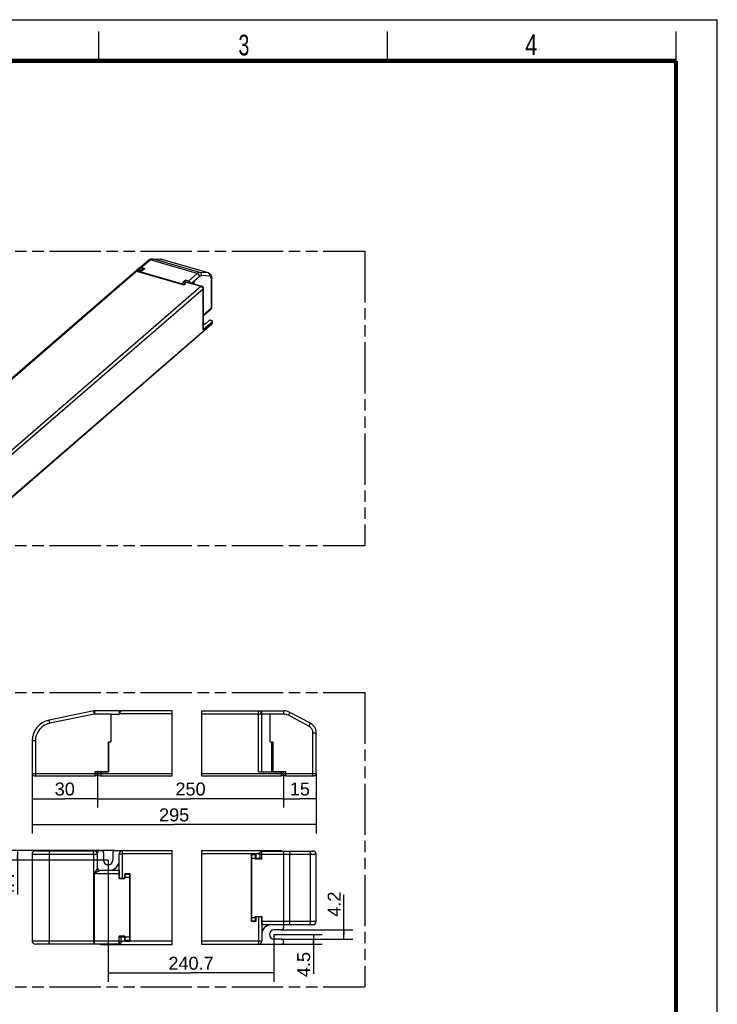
# Model space of a CAD drawing. Header units: millimetres. Extents: x 0 to 210, y 0 to 297.
# Tile 3 of 3: x 92 to 210, y 130 to 297. Entities that reach past the tile are written whole.
import ezdxf
from ezdxf.enums import TextEntityAlignment as Align

# ---------------------------------------------------------------- set-up
doc = ezdxf.new("R2010")
doc.units = ezdxf.units.MM
doc.header["$LTSCALE"] = 19.36
doc.linetypes.add('PHANTOM', pattern=[0.8, 0.45, -0.05, 0.1, -0.05, 0.1, -0.05])
doc.layers.get('0').update_dxf_attribs({"linetype": 'CONTINUOUS'})
doc.layers.add('DEFAULT_3', color=7, linetype='PHANTOM')
doc.layers.add('Z_DIM_2D', color=7, linetype='CONTINUOUS')
doc.styles.add('TEXTSTYLE_2', font='txt', dxfattribs={"width": 0.75})
doc.styles.add('TEXTSTYLE_3', font='helveticaneueltw1g-ltcn.otf')
doc.dimstyles.new('DIMSTYLE_1', dxfattribs={"dimtxt": 2.2, "dimasz": 3.5, "dimexe": 1.5, "dimexo": 0, "dimgap": 0.55, "dimtad": 1, "dimdec": 3, "dimlfac": 2.7, "dimdsep": 46, "dimtxsty": 'TEXTSTYLE_3', "dimcen": 0.09, "dimclrt": 5, "dimadec": 0, "dimazin": 0, "dimtp": 0.5, "dimtm": 0.5, "dimtfac": 1, "dimtdec": 3, "dimtofl": 0, "dimtmove": 0, "dimatfit": 3, "dimfxl": 0, "dimtolj": 1, "dimarcsym": 0})
doc.dimstyles.new('DIMSTYLE_2', dxfattribs={"dimtxt": 2.2, "dimasz": 3.5, "dimexe": 1.5, "dimexo": 0, "dimgap": 0.55, "dimtad": 1, "dimdec": 3, "dimlfac": 2.7, "dimdsep": 46, "dimtxsty": 'TEXTSTYLE_3', "dimcen": 0.09, "dimclrt": 5, "dimadec": 0, "dimazin": 0, "dimtp": 0.2, "dimtm": 0.2, "dimtfac": 1, "dimtdec": 3, "dimtofl": 0, "dimtmove": 0, "dimatfit": 3, "dimfxl": 0, "dimtolj": 1, "dimarcsym": 0})
doc.dimstyles.new('DIMSTYLE_4', dxfattribs={"dimtxt": 2.2, "dimasz": 3.5, "dimexe": 1.5, "dimexo": 0, "dimgap": 0.55, "dimtad": 1, "dimdec": 3, "dimlfac": 2.7, "dimdsep": 46, "dimtxsty": 'TEXTSTYLE_3', "dimcen": 0.09, "dimclrt": 5, "dimadec": 0, "dimazin": 0, "dimtp": 0.1, "dimtm": 0.1, "dimtfac": 1, "dimtdec": 3, "dimtofl": 0, "dimtmove": 0, "dimatfit": 3, "dimfxl": 0, "dimtolj": 1, "dimarcsym": 0})

# ---------------------------------------------------------------- blocks, each defined once
blk = doc.blocks.new('*D1')
at = {"layer": 'Z_DIM_2D', "color": 2, "linetype": 'Continuous'}
for p, q in [((106.57, 154.2), (106.57, 133.53)), ((134.71, 141.57), (134.71, 133.53)), ((106.57, 135.03), (120.64, 135.03)), ((134.71, 135.03), (120.64, 135.03))]:
    blk.add_line(p, q, dxfattribs=at)
at = {"layer": 'Z_DIM_2D', "color": 5, "linetype": 'Continuous', "style": 'TEXTSTYLE_3'}
blk.add_text('240.7', height=2.2, dxfattribs=at).set_placement((120.64, 135.58), align=Align.CENTER)
blk = doc.blocks.new('_NONE')
blk = doc.blocks.new('*D2')
at = {"layer": 'Z_DIM_2D', "color": 2, "linetype": 'Continuous'}
for p, q in [((93.65, 168.91), (93.65, 158.74)), ((141.9, 168.91), (141.9, 158.74)), ((93.65, 160.24), (117.77, 160.24)), ((141.9, 160.24), (117.77, 160.24))]:
    blk.add_line(p, q, dxfattribs=at)
at = {"layer": 'Z_DIM_2D', "color": 5, "linetype": 'Continuous', "style": 'TEXTSTYLE_3'}
blk.add_text('295', height=2.2, dxfattribs=at).set_placement((117.77, 160.79), align=Align.CENTER)
blk = doc.blocks.new('*D3')
at = {"layer": 'Z_DIM_2D', "color": 2, "linetype": 'Continuous'}
for p, q in [((93.65, 168.91), (93.65, 163.14)), ((104.76, 168.91), (104.76, 163.14)), ((93.65, 164.64), (99.2, 164.64)), ((104.76, 164.64), (99.2, 164.64))]:
    blk.add_line(p, q, dxfattribs=at)
at = {"layer": 'Z_DIM_2D', "color": 5, "linetype": 'Continuous', "style": 'TEXTSTYLE_3'}
blk.add_text('30', height=2.2, dxfattribs=at).set_placement((99.2, 165.19), align=Align.CENTER)
blk = doc.blocks.new('*D4')
at = {"layer": 'Z_DIM_2D', "color": 2, "linetype": 'Continuous'}
for p, q in [((136.34, 168.91), (136.34, 163.14)), ((141.9, 168.91), (141.9, 163.14)), ((136.34, 164.64), (139.12, 164.64)), ((141.9, 164.64), (139.12, 164.64))]:
    blk.add_line(p, q, dxfattribs=at)
at = {"layer": 'Z_DIM_2D', "color": 5, "linetype": 'Continuous', "style": 'TEXTSTYLE_3'}
blk.add_text('15', height=2.2, dxfattribs=at).set_placement((139.12, 165.19), align=Align.CENTER)
blk = doc.blocks.new('*D5')
at = {"layer": 'Z_DIM_2D', "color": 2, "linetype": 'Continuous'}
for p, q in [((104.76, 168.91), (104.76, 163.14)), ((136.34, 168.91), (136.34, 163.14)), ((104.76, 164.64), (120.55, 164.64)), ((136.34, 164.64), (120.55, 164.64))]:
    blk.add_line(p, q, dxfattribs=at)
at = {"layer": 'Z_DIM_2D', "color": 5, "linetype": 'Continuous', "style": 'TEXTSTYLE_3'}
blk.add_text('250', height=2.2, dxfattribs=at).set_placement((120.55, 165.19), align=Align.CENTER)
blk = doc.blocks.new('*D8')
at = {"layer": 'Z_DIM_2D', "color": 2, "linetype": 'Continuous'}
for p, q in [((134.71, 141.57), (142.91, 141.57)), ((141.41, 141.57), (141.41, 140.73)), ((141.41, 139.9), (141.41, 140.73)), ((141.41, 140.73), (141.41, 134.91)), ((135.97, 139.9), (142.91, 139.9))]:
    blk.add_line(p, q, dxfattribs=at)
at = {"layer": 'Z_DIM_2D', "color": 5, "linetype": 'Continuous', "style": 'TEXTSTYLE_3'}
blk.add_text('4.5', height=2.2, rotation=90, dxfattribs=at).set_placement((140.86, 138.6), align=Align.RIGHT)
blk = doc.blocks.new('*D9')
at = {"layer": 'Z_DIM_2D', "color": 2, "linetype": 'Continuous'}
for p, q in [((146.6, 141.57), (146.6, 148.29)), ((135.97, 142.34), (148.1, 142.34)), ((146.6, 142.34), (146.6, 141.57)), ((135.97, 140.79), (148.1, 140.79)), ((146.6, 140.79), (146.6, 141.57))]:
    blk.add_line(p, q, dxfattribs=at)
at = {"layer": 'Z_DIM_2D', "color": 5, "linetype": 'Continuous', "style": 'TEXTSTYLE_3'}
blk.add_text('4.2', height=2.2, rotation=90, dxfattribs=at).set_placement((146.05, 144.59))
blk = doc.blocks.new('*D10')
at = {"layer": 'Z_DIM_2D', "color": 2, "linetype": 'Continuous'}
for p, q in [((107.72, 155.83), (89.65, 155.83)), ((91.15, 155.83), (91.15, 155.01)), ((106.57, 154.2), (89.65, 154.2)), ((91.15, 154.2), (91.15, 155.01)), ((91.15, 155.01), (91.15, 148.36))]:
    blk.add_line(p, q, dxfattribs=at)
at = {"layer": 'Z_DIM_2D', "color": 5, "linetype": 'Continuous', "style": 'TEXTSTYLE_3'}
blk.add_text('4.4', height=2.2, rotation=90, dxfattribs=at).set_placement((90.6, 152.05), align=Align.RIGHT)

msp = doc.modelspace()

# ---------------------------------------------------------------- linework, layer by layer
at = {"color": 2, "linetype": 'Continuous'}
for p, q in [((0, 297), (210, 297)), ((210, 0), (210, 297)), ((105, 290), (105, 295)), ((154, 290), (154, 295)), ((203, 290), (203, 295)), ((117.41998, 168.5397), (117.41998, 179.57674)), ((122.42005, 179.57674), (122.42005, 168.5397)), ((117.41998, 139.89933), (117.41998, 155.82525)), ((122.42005, 155.82525), (122.42005, 139.89933))]:
    msp.add_line(p, q, dxfattribs=at)
at = {"color": 7, "linetype": 'Continuous'}
for p, q in [((111.90096, 254.83552), (113.40096, 256.13455)), ((114.03713, 256.3813), (115.4517, 256.3036)), ((115.4517, 256.3036), (115.47635, 256.30179)), ((115.57299, 256.28543), (115.59658, 256.27909)), ((123.59865, 253.96909), (115.59658, 256.27909)), ((77.55266, 225.16531), (111.7764, 254.80394)), ((111.75359, 254.56231), (111.39359, 254.25054)), ((111.93361, 254.32379), (111.73517, 254.15194)), ((111.75359, 254.56231), (111.75359, 254.16789)), ((112.27321, 254.41231), (111.75359, 254.56231)), ((111.98218, 254.76027), (111.80734, 254.81074)), ((111.91859, 254.7052), (112.00859, 254.78314)), ((112.00859, 254.78314), (112.52821, 254.63314)), ((112.24485, 254.37902), (112.18596, 254.39159)), ((112.19555, 254.88506), (112.76713, 254.72006)), ((112.34121, 254.3512), (112.24485, 254.37902)), ((112.52821, 254.63314), (112.27321, 254.41231)), ((112.27321, 254.41231), (112.27321, 254.37084)), ((112.76713, 254.72006), (112.33213, 254.34334)), ((112.52821, 254.63314), (112.52821, 254.51314)), ((111.39359, 254.25054), (119.39567, 251.94054)), ((119.19105, 252.36334), (119.62605, 252.74006)), ((119.62605, 252.74006), (119.62605, 252.55367)), ((120.19763, 252.57506), (119.62605, 252.74006)), ((124.15763, 248.13235), (124.15763, 252.9826)), ((119.31162, 252.33902), (119.20769, 252.36902)), ((119.23605, 252.40231), (119.23605, 252.36084)), ((119.75567, 252.25231), (119.23605, 252.40231)), ((119.39567, 251.94054), (119.75567, 252.25231)), ((119.51754, 252.58499), (122.42738, 251.74499)), ((121.15734, 252.56648), (120.76342, 252.22534)), ((121.16778, 252.56347), (121.13078, 252.51273)), ((121.15734, 252.56648), (121.15734, 252.56347)), ((121.15734, 252.56648), (121.16778, 252.56347)), ((121.16778, 252.10861), (121.16778, 252.56347)), ((122.7459, 244.4176), (122.7459, 251.32848)), ((122.7459, 246.7526), (124.03393, 247.86807)), ((87.0722, 213.15827), (124.1972, 245.30946)), ((124.26061, 245.66909), (122.68561, 244.3051)), ((123.63707, 245.84909), (123.12707, 245.40742)), ((124.04688, 245.90399), (124.1508, 245.87399)), ((124.3008, 245.53624), (124.3008, 245.74409)), ((104.14632, 179.56539), (96.54583, 178.00524)), ((117.41998, 179.57674), (104.25803, 179.57674)), ((107.01641, 179.02118), (107.01641, 174.31748)), ((107.01641, 179.02118), (108.46085, 179.02118)), ((108.42382, 179.57674), (108.42382, 179.02118)), ((108.46085, 179.05822), (108.46085, 179.02118)), ((108.75715, 179.57674), (108.75715, 179.52671)), ((122.42005, 179.57674), (136.38132, 179.57674)), ((132.64058, 169.20637), (132.64058, 179.05822)), ((134.08503, 179.02118), (132.64058, 179.02118)), ((132.67762, 179.02118), (132.67762, 179.57674)), ((134.08503, 174.31748), (134.08503, 179.02118)), ((140.91738, 177.45948), (137.42459, 179.31662)), ((141.89984, 168.91007), (141.89984, 175.82439)), ((93.64604, 174.44974), (93.64604, 168.91007)), ((106.57197, 174.31748), (107.01641, 174.31748)), ((106.57197, 174.31748), (106.57197, 169.28044)), ((106.609, 174.31748), (106.609, 169.20637)), ((134.08503, 174.31748), (134.52947, 174.31748)), ((134.49244, 169.20637), (134.49244, 174.31748)), ((134.52947, 174.31748), (134.52947, 169.28044)), ((104.38678, 169.28044), (106.609, 169.28044)), ((104.75715, 168.91007), (104.75715, 169.28044)), ((104.75715, 169.20637), (106.609, 169.20637)), ((105.63534, 169.20637), (105.63534, 169.28044)), ((132.08503, 169.20637), (136.34429, 169.20637)), ((134.49244, 169.28044), (136.71466, 169.28044)), ((135.50314, 169.20637), (135.50314, 169.28044)), ((136.34429, 168.91007), (136.34429, 169.28044)), ((94.01641, 168.5397), (104.38678, 168.5397)), ((105.12752, 168.5397), (117.41998, 168.5397)), ((122.42005, 168.5397), (135.97392, 168.5397)), ((136.71466, 168.5397), (141.52947, 168.5397)), ((94.2016, 155.78822), (104.2016, 155.78822)), ((105.12752, 155.82525), (105.42382, 155.82525)), ((107.72011, 155.82525), (117.41998, 155.82525)), ((122.42005, 155.82525), (135.78873, 155.82525)), ((132.64058, 155.2697), (132.64058, 155.82525)), ((132.67762, 154.38081), (132.67762, 155.75118)), ((132.67762, 155.75118), (141.34429, 155.75118)), ((134.08503, 155.82525), (134.08503, 155.75118)), ((134.49244, 155.82525), (134.49244, 155.75118)), ((93.64604, 155.23266), (93.64604, 140.49192)), ((104.75715, 152.82525), (104.75715, 155.45488)), ((105.79419, 155.45488), (105.79419, 154.19562)), ((107.34974, 155.45488), (107.34974, 154.19562)), ((108.46085, 151.12155), (108.46085, 155.2697)), ((130.82577, 155.2697), (130.82577, 143.86229)), ((131.71466, 155.2697), (130.82577, 155.2697)), ((130.82577, 154.52896), (130.89984, 154.52896)), ((130.89984, 143.9734), (130.89984, 155.01044)), ((131.60355, 155.08451), (130.97392, 155.08451)), ((132.67762, 154.38081), (131.60355, 154.38081)), ((131.67762, 154.38081), (131.67762, 155.01044)), ((131.67762, 154.52896), (132.67762, 154.52896)), ((131.71466, 154.52896), (131.71466, 155.2697)), ((132.12207, 155.2697), (132.67762, 155.2697)), ((132.34429, 155.2697), (132.34429, 154.52896)), ((141.89984, 143.78822), (141.89984, 155.19562)), ((105.0413, 152.46504), (105.05519, 152.462)), ((105.05519, 152.462), (105.12745, 152.45488)), ((108.42382, 152.45488), (105.12745, 152.45488)), ((106.609, 152.45488), (106.609, 152.49192)), ((106.609, 152.49192), (106.79419, 152.49192)), ((107.01641, 152.45488), (107.01641, 152.5068)), ((108.42382, 152.45488), (108.42382, 151.08451)), ((108.42382, 151.12155), (109.42382, 151.12155)), ((108.42382, 151.08451), (109.42382, 151.08451)), ((109.38678, 151.86229), (109.38678, 151.12155)), ((110.27567, 151.86229), (109.38678, 151.86229)), ((109.42382, 151.08451), (109.42382, 151.78822)), ((110.16456, 151.78822), (109.42382, 151.78822)), ((110.16456, 151.78822), (110.16456, 140.60303)), ((110.16456, 151.12155), (110.27567, 151.12155)), ((110.27567, 140.45488), (110.27567, 151.86229)), ((130.89984, 144.60303), (130.82577, 144.60303)), ((130.97392, 143.89933), (131.60355, 143.89933)), ((131.60355, 144.60303), (132.67762, 144.60303)), ((131.67762, 143.9734), (131.67762, 144.60303)), ((131.71466, 143.86229), (131.71466, 144.60303)), ((132.64058, 144.60303), (132.64058, 140.45488)), ((132.67762, 143.23266), (132.67762, 144.60303)), ((130.82577, 143.86229), (131.71466, 143.86229)), ((141.34429, 143.23266), (132.67762, 143.23266)), ((134.08503, 143.23266), (134.08503, 143.21778)), ((135.97392, 142.34377), (134.71466, 142.34377)), ((136.34429, 143.23266), (136.34429, 142.71414)), ((109.42382, 141.30673), (108.42382, 141.30673)), ((108.42382, 139.93636), (108.42382, 141.30673)), ((108.42382, 141.19562), (109.42382, 141.19562)), ((108.75715, 140.45488), (108.75715, 141.19562)), ((109.38678, 141.19562), (109.38678, 140.45488)), ((109.42382, 140.60303), (109.42382, 141.30673)), ((109.42382, 140.60303), (110.16456, 140.60303)), ((110.27567, 141.19562), (110.16456, 141.19562)), ((135.97392, 140.78822), (134.71466, 140.78822)), ((108.42382, 139.93636), (94.2016, 139.93636)), ((105.31271, 139.89933), (117.41998, 139.89933)), ((106.609, 139.89933), (106.609, 139.93636)), ((107.01641, 139.89933), (107.01641, 139.93636)), ((108.42382, 140.45488), (108.97937, 140.45488)), ((108.46085, 140.45488), (108.46085, 139.89933)), ((109.38678, 140.45488), (110.27567, 140.45488)), ((135.97392, 139.89933), (122.42005, 139.89933)), ((136.34429, 140.41784), (136.34429, 140.2697))]:
    msp.add_line(p, q, dxfattribs=at)
at = {"color": 9, "linetype": 'Continuous'}
for p, q in [((112.19555, 254.88506), (113.69555, 256.1841)), ((121.69763, 253.8741), (113.69555, 256.1841)), ((113.98361, 256.35156), (114.05203, 256.36532)), ((114.05203, 256.36532), (114.11808, 256.36755)), ((114.11808, 256.36755), (115.53266, 256.28985)), ((122.12015, 254.05755), (114.11808, 256.36755)), ((115.53266, 256.28985), (115.59658, 256.27909)), ((123.53473, 253.97985), (115.53266, 256.28985)), ((77.82761, 225.21155), (111.89261, 254.7127)), ((111.91859, 254.7052), (111.89261, 254.7127)), ((112.22821, 254.37334), (111.97321, 254.1525)), ((112.33213, 254.34334), (112.22821, 254.37334)), ((119.03998, 252.1125), (111.97321, 254.1525)), ((121.69763, 253.8741), (120.19763, 252.57506)), ((122.08734, 253.37189), (121.15734, 252.56648)), ((123.53473, 253.97985), (122.12015, 254.05755)), ((123.81881, 253.43178), (122.40423, 253.50947)), ((123.59865, 253.96909), (123.53473, 253.97985)), ((124.09734, 248.01985), (124.09734, 252.8701)), ((122.32188, 251.68471), (88.25688, 222.18356)), ((122.68561, 251.21598), (88.41061, 221.53296)), ((119.03998, 252.1125), (119.29498, 252.33334)), ((119.29498, 252.33334), (119.19105, 252.36334)), ((119.35594, 252.31094), (119.29498, 252.33334)), ((119.40105, 252.5452), (122.3109, 251.7052)), ((122.68561, 244.3051), (122.68561, 251.21598)), ((122.7459, 246.84946), (124.09734, 248.01985)), ((87.13561, 213.31005), (124.26061, 245.46124)), ((124.20716, 245.31882), (124.1972, 245.30946)), ((124.26061, 245.46124), (124.26061, 245.66909)), ((104.25803, 179.02118), (96.65754, 177.46103)), ((104.25803, 179.02118), (104.14632, 179.56539)), ((104.25803, 179.57674), (104.25803, 179.02118)), ((107.01641, 179.02118), (104.25803, 179.02118)), ((117.41998, 179.05822), (108.46085, 179.05822)), ((122.42005, 179.05822), (132.64058, 179.05822)), ((132.08503, 169.20637), (132.08503, 179.57674)), ((136.38132, 179.02118), (134.08503, 179.02118)), ((136.38132, 179.02118), (136.38132, 179.57674)), ((137.16378, 178.8261), (137.42459, 179.31662)), ((96.65754, 177.46103), (96.54583, 178.00524)), ((140.65657, 176.96895), (137.16378, 178.8261)), ((140.65657, 176.96895), (140.91738, 177.45948)), ((141.34429, 175.82439), (141.89984, 175.82439)), ((141.34429, 168.5397), (141.34429, 175.82439)), ((94.2016, 174.44974), (93.64604, 174.44974)), ((94.2016, 174.44974), (94.2016, 168.5397)), ((134.30725, 174.31748), (134.30725, 169.20637)), ((104.38678, 168.5397), (104.38678, 169.28044)), ((105.12752, 169.20637), (105.12752, 169.28044)), ((105.31271, 169.20637), (105.31271, 168.5397)), ((105.56126, 169.20637), (105.56126, 169.28044)), ((135.57721, 169.20637), (135.57721, 169.28044)), ((135.97392, 168.5397), (135.97392, 169.28044)), ((136.71466, 168.5397), (136.71466, 169.28044)), ((93.64604, 168.91007), (117.41998, 168.91007)), ((122.42005, 168.91007), (141.89984, 168.91007)), ((109.01641, 155.30673), (109.01641, 155.82525)), ((136.38132, 143.23266), (136.38132, 155.75118)), ((93.64604, 155.23266), (104.75715, 155.23266)), ((96.54583, 155.23266), (96.54583, 140.49192)), ((104.08989, 155.23266), (104.08989, 151.89933)), ((108.46085, 155.2697), (108.97937, 155.2697)), ((108.97937, 151.12155), (108.97937, 155.2697)), ((109.01641, 155.30673), (117.41998, 155.30673)), ((122.42005, 155.30673), (132.12207, 155.30673)), ((130.89984, 154.52896), (131.67762, 154.52896)), ((130.97392, 143.89933), (130.97392, 155.08451)), ((131.60355, 154.38081), (131.60355, 155.08451)), ((132.12207, 155.2697), (132.12207, 155.30673)), ((132.67762, 155.19562), (141.89984, 155.19562)), ((137.42459, 143.78822), (137.42459, 155.19562)), ((140.91738, 143.78822), (140.91738, 155.19562)), ((104.52389, 152.45239), (104.48216, 152.38619)), ((104.70894, 152.74996), (104.52389, 152.45239)), ((104.85151, 152.29616), (104.70341, 152.21091)), ((104.75715, 152.82525), (104.75711, 152.82525)), ((105.08, 152.42889), (104.85151, 152.29616)), ((104.98572, 152.48308), (105.0413, 152.46504)), ((104.14653, 151.93389), (104.08989, 151.89933)), ((108.42382, 151.89933), (104.08989, 151.89933)), ((104.12396, 151.95693), (104.13531, 151.9454)), ((104.13531, 151.9454), (104.14653, 151.93389)), ((104.14632, 140.49192), (104.14633, 151.90797)), ((104.23545, 152.05573), (104.24669, 152.02432)), ((104.24669, 152.02432), (104.25803, 151.99317)), ((104.25803, 139.93636), (104.25803, 151.99317)), ((104.70341, 152.21091), (104.63618, 152.17274)), ((110.16456, 151.23266), (109.42382, 151.23266)), ((130.89984, 144.45488), (131.67762, 144.45488)), ((131.60355, 143.89933), (131.60355, 144.60303)), ((132.12207, 144.60303), (132.12207, 140.45488)), ((141.89984, 143.78822), (132.67762, 143.78822)), ((109.42382, 141.15859), (110.16456, 141.15859)), ((93.64604, 140.49192), (108.42382, 140.49192)), ((108.97937, 140.45488), (108.97937, 140.41784)), ((117.41998, 140.41784), (108.97937, 140.41784)), ((132.08503, 140.41784), (122.42005, 140.41784)), ((132.08503, 140.41784), (132.08503, 139.89933)), ((132.64058, 140.45488), (132.12207, 140.45488))]:
    msp.add_line(p, q, dxfattribs=at)
at = {"color": 7, "linetype": 'Continuous', "const_width": 0.7}
for points in [[(7, 290), (203, 290)], [(203, 7), (203, 290)]]:
    msp.add_lwpolyline(points, dxfattribs=at)
at = {"color": 7, "linetype": 'Continuous'}
for points in [[(113.40096, 256.13455), (113.50735, 256.21727), (113.61444, 256.28249), (113.72214, 256.33103), (113.82944, 256.36326), (113.93476, 256.3797), (114.03713, 256.3813)], [(115.47635, 256.30179), (115.50082, 256.29905), (115.52509, 256.29541), (115.54914, 256.29087), (115.57299, 256.28543)], [(111.77642, 254.80393), (111.78721, 254.81044), (111.80067, 254.81204), (111.80737, 254.81073)], [(111.80737, 254.81073), (111.81577, 254.80739), (111.83262, 254.79584), (111.85103, 254.77673), (111.87086, 254.74926), (111.89261, 254.7127)], [(111.901, 254.83547), (111.88027, 254.81543), (111.86455, 254.79422)], [(112.19555, 254.88506), (112.13387, 254.89786), (112.07513, 254.90075), (112.01867, 254.89357), (111.96649, 254.87676), (111.92005, 254.85038), (111.901, 254.83547)], [(112.18596, 254.39159), (112.12842, 254.39512), (112.07334, 254.38972), (112.02181, 254.37567), (111.97493, 254.35346), (111.93361, 254.32379)], [(123.59865, 253.96909), (123.68959, 253.93528), (123.77688, 253.88683), (123.85841, 253.8238), (123.93261, 253.74628), (123.9984, 253.65378), (124.05393, 253.54715), (124.09837, 253.42634), (124.13088, 253.29173), (124.15079, 253.14415), (124.15763, 252.9826)], [(119.19105, 252.36334), (119.19905, 252.36829), (119.20605, 252.36937), (119.20769, 252.369)], [(119.31162, 252.33902), (119.37213, 252.31681), (119.43063, 252.28591), (119.48594, 252.24703), (119.53677, 252.20114), (119.58192, 252.14936), (119.60229, 252.11948)], [(119.40105, 252.5452), (119.42471, 252.56335), (119.44778, 252.57655), (119.47041, 252.58483), (119.49217, 252.58809), (119.51277, 252.58619), (119.51753, 252.58497)], [(120.52864, 252.29312), (120.51291, 252.3234), (120.47313, 252.38132), (120.4267, 252.4345), (120.37451, 252.48144), (120.31806, 252.52122), (120.25932, 252.55225), (120.19763, 252.57506)], [(121.13078, 252.51273), (121.10212, 252.461), (121.08175, 252.40811), (121.06984, 252.35456), (121.06649, 252.30692)], [(121.06649, 252.30692), (121.06655, 252.30071), (121.07182, 252.24691), (121.0857, 252.19349), (121.10801, 252.14079), (121.11871, 252.12278)], [(122.7459, 251.32848), (122.74325, 251.37595), (122.73522, 251.42344), (122.72176, 251.47012), (122.70287, 251.51546), (122.6786, 251.55887), (122.6493, 251.59941), (122.6151, 251.63672), (122.5779, 251.66896), (122.53986, 251.69529), (122.50167, 251.71637), (122.46417, 251.73268), (122.42738, 251.74499)], [(124.03393, 247.86807), (124.07098, 247.90491), (124.10186, 247.94573), (124.12599, 247.98936)], [(124.12599, 247.98936), (124.14343, 248.03541), (124.15408, 248.08351), (124.15763, 248.13235)], [(124.04688, 245.90399), (124.01136, 245.91272), (123.97452, 245.91898), (123.93603, 245.92279), (123.89688, 245.92409), (123.85772, 245.92279), (123.81923, 245.91898), (123.78209, 245.91266), (123.74688, 245.90399), (123.71427, 245.89308), (123.68475, 245.88015), (123.6591, 245.86553), (123.63707, 245.84909)], [(122.74588, 244.4176), (122.74464, 244.40078), (122.73803, 244.37577), (122.72591, 244.35128), (122.70845, 244.32777), (122.68561, 244.3051)], [(122.7459, 245.26129), (122.77615, 245.26535), (122.83772, 245.27715), (122.89646, 245.29213), (122.95178, 245.31008), (123.00301, 245.33084), (123.04966, 245.35414), (123.09092, 245.37963), (123.12707, 245.40742)], [(124.3008, 245.74409), (124.2982, 245.76367), (124.29058, 245.78291), (124.27794, 245.80149), (124.26061, 245.81909), (124.23878, 245.83539), (124.21293, 245.85015), (124.18367, 245.86298), (124.1508, 245.87399)], [(124.19719, 245.30946), (124.2035, 245.31508), (124.2284, 245.3408), (124.24992, 245.36909), (124.26792, 245.39969), (124.28215, 245.43211)], [(124.26061, 245.66909), (124.27806, 245.68685), (124.29058, 245.70527), (124.2982, 245.72451), (124.3008, 245.74409)], [(124.28215, 245.43211), (124.29246, 245.466), (124.29871, 245.50088), (124.3008, 245.53624)], [(132.63142, 155.81609), (132.19441, 155.37951), (132.12207, 155.30673)], [(132.64058, 155.82525), (132.63836, 155.8232), (132.63142, 155.81609)], [(108.46085, 139.89933), (108.46308, 139.90138), (108.47002, 139.90849)], [(108.47002, 139.90849), (108.90703, 140.34507), (108.97937, 140.41784)]]:
    msp.add_lwpolyline(points, dxfattribs=at)
at = {"color": 9, "linetype": 'Continuous'}
for points in [[(113.40096, 256.13455), (113.41999, 256.1495), (113.46649, 256.17579), (113.51863, 256.19269), (113.57513, 256.19979), (113.63459, 256.1969), (113.69555, 256.1841)], [(113.69555, 256.1841), (113.76878, 256.24234), (113.84151, 256.28986), (113.91328, 256.32635), (113.98361, 256.35156)], [(114.03713, 256.3813), (114.05581, 256.37978), (114.11808, 256.36755)], [(115.4517, 256.3036), (115.47039, 256.30209), (115.53266, 256.28985)], [(112.22821, 254.37334), (112.16724, 254.38614), (112.10778, 254.38903), (112.05128, 254.38194), (111.99914, 254.36503), (111.95264, 254.33874), (111.93361, 254.32379)], [(112.22821, 254.37334), (112.23597, 254.37829), (112.24321, 254.37937)], [(111.97321, 254.1525), (111.91224, 254.1653), (111.85278, 254.16819), (111.79628, 254.1611), (111.75254, 254.14692)], [(111.94473, 254.09144), (111.94723, 254.10402), (111.95199, 254.11891), (111.95821, 254.13255), (111.96544, 254.14401), (111.97321, 254.1525)], [(122.12015, 254.05755), (122.0541, 254.05532), (121.98568, 254.04156), (121.91536, 254.01635), (121.84359, 253.97986), (121.77085, 253.93234), (121.69763, 253.8741)], [(122.08734, 253.37189), (122.08254, 253.43423), (122.06827, 253.49782), (122.04486, 253.56107), (122.01291, 253.62244), (121.9732, 253.6804), (121.9267, 253.73354), (121.87455, 253.78055), (121.81806, 253.82026), (121.75859, 253.8517), (121.69763, 253.8741)], [(122.40423, 253.50947), (122.3548, 253.50785), (122.30369, 253.49757), (122.25063, 253.4785), (122.19649, 253.45103), (122.14216, 253.41553), (122.08734, 253.37189)], [(122.40423, 253.50947), (122.41596, 253.579), (122.4178, 253.64958), (122.40971, 253.71948), (122.39189, 253.78698), (122.36478, 253.85042), (122.32905, 253.90823), (122.28557, 253.959), (122.23541, 254.00146), (122.17982, 254.03459), (122.12015, 254.05755)], [(123.81881, 253.43178), (123.83054, 253.5013), (123.83238, 253.57189), (123.82429, 253.64179), (123.80647, 253.70929), (123.77936, 253.77273), (123.74363, 253.83054), (123.70015, 253.88131), (123.64999, 253.92377), (123.5944, 253.95689), (123.53473, 253.97985)], [(124.09734, 252.8701), (124.09241, 252.98946), (124.07826, 253.09648), (124.05466, 253.19198), (124.02235, 253.2735), (123.9817, 253.33911), (123.93368, 253.38805), (123.87952, 253.41877), (123.81881, 253.43178)], [(124.09734, 252.8701), (124.12774, 252.90197), (124.1478, 252.93582), (124.15701, 252.97083), (124.15763, 252.9826)], [(119.0115, 252.05144), (119.01399, 252.06402), (119.01876, 252.07891), (119.02498, 252.09255), (119.03221, 252.10401), (119.03998, 252.1125)], [(119.26064, 251.97952), (119.2169, 252.01895), (119.1604, 252.05866), (119.10094, 252.0901), (119.03998, 252.1125)], [(119.29498, 252.33334), (119.30274, 252.33829), (119.30998, 252.33937), (119.31162, 252.33902)], [(119.59104, 252.10973), (119.57054, 252.13964), (119.52404, 252.19278), (119.4719, 252.23979), (119.4154, 252.2795), (119.35594, 252.31094)], [(122.42738, 251.74499), (122.42262, 251.74621), (122.40201, 251.74809), (122.38026, 251.74486), (122.35763, 251.73655), (122.33441, 251.72328), (122.3109, 251.7052)], [(122.32188, 251.68471), (122.32432, 251.68744), (122.32564, 251.69024), (122.32582, 251.69319), (122.32488, 251.69609), (122.32278, 251.69885), (122.31969, 251.70135), (122.31574, 251.70345), (122.3109, 251.7052)], [(122.32188, 251.68471), (122.3626, 251.67067), (122.40282, 251.65223), (122.44201, 251.62962), (122.4797, 251.60313), (122.51539, 251.5731), (122.54866, 251.53989), (122.57907, 251.50393), (122.60625, 251.46567), (122.62986, 251.42559), (122.64959, 251.3842), (122.6652, 251.34201), (122.67649, 251.29955), (122.68332, 251.25737), (122.68561, 251.21598)], [(122.68561, 251.21598), (122.70835, 251.23851), (122.72591, 251.26216), (122.73805, 251.28665), (122.74464, 251.31167), (122.7459, 251.32848)], [(124.06902, 247.91007), (124.04772, 247.88146), (124.03393, 247.86807)], [(124.09734, 248.01985), (124.09414, 247.98013), (124.08462, 247.94323), (124.06902, 247.91007)], [(124.09734, 248.01985), (124.12774, 248.05172), (124.1478, 248.08557), (124.15701, 248.12057), (124.15763, 248.13235)], [(124.26061, 245.46124), (124.25843, 245.42827), (124.25188, 245.39699), (124.24102, 245.36793), (124.22601, 245.34169), (124.20736, 245.31907)], [(124.26061, 245.46124), (124.27797, 245.47884), (124.29058, 245.49742), (124.29824, 245.51666), (124.3008, 245.53624)], [(96.65754, 155.78822), (96.64007, 155.78138), (96.62302, 155.76102), (96.60683, 155.72766), (96.59188, 155.68211), (96.57855, 155.6255), (96.56717, 155.55921), (96.55801, 155.48488), (96.5513, 155.40434), (96.54721, 155.31957), (96.54583, 155.23266)], [(104.08989, 155.23266), (104.0913, 155.32069), (104.09549, 155.40648), (104.10237, 155.48788), (104.11175, 155.56282), (104.1234, 155.62939), (104.13701, 155.68594), (104.15234, 155.73131), (104.16869, 155.76356), (104.18521, 155.78221), (104.2016, 155.78822)], [(137.16378, 155.75118), (137.20458, 155.74434), (137.24437, 155.72399), (137.28219, 155.69063), (137.31708, 155.64508), (137.3482, 155.58846), (137.37478, 155.52217), (137.39617, 155.44784), (137.41183, 155.3673), (137.42138, 155.28253), (137.42459, 155.19562)], [(140.65657, 155.75118), (140.69737, 155.74434), (140.73716, 155.72399), (140.77497, 155.69063), (140.80987, 155.64508), (140.84099, 155.58846), (140.86757, 155.52217), (140.88896, 155.44784), (140.90462, 155.3673), (140.91417, 155.28253), (140.91738, 155.19562)], [(104.48216, 152.38619), (104.4432, 152.32516), (104.42471, 152.29657), (104.40685, 152.26922), (104.38954, 152.24308), (104.37274, 152.21813), (104.3564, 152.19433), (104.34044, 152.1717), (104.32496, 152.15037), (104.30938, 152.12993), (104.29343, 152.10987), (104.27626, 152.09066), (104.25682, 152.07265), (104.23545, 152.05573)], [(104.75711, 152.82525), (104.7535, 152.82026), (104.74416, 152.80605), (104.72891, 152.78145), (104.70894, 152.74996)], [(104.75711, 152.82525), (104.76422, 152.753), (104.7853, 152.68352), (104.81952, 152.61949), (104.86557, 152.56337), (104.92169, 152.51731), (104.98572, 152.48308)], [(105.12745, 152.45488), (105.12134, 152.45198), (105.08, 152.42889)], [(104.12396, 151.95693), (104.11826, 151.94734), (104.08989, 151.89933)], [(104.23545, 152.05573), (104.22498, 152.04937), (104.21494, 152.04298), (104.20532, 152.03656), (104.19614, 152.03012), (104.18742, 152.02366), (104.17916, 152.0172), (104.17143, 152.01081), (104.16412, 152.00437), (104.15717, 151.99787), (104.15045, 151.99109), (104.14377, 151.98387), (104.13716, 151.97593), (104.13055, 151.96691), (104.12396, 151.95693)], [(104.14633, 151.90797), (104.14644, 151.92526), (104.14653, 151.93389)], [(104.25803, 151.99317), (104.24755, 151.98935), (104.23751, 151.98552), (104.22789, 151.98166), (104.21871, 151.9778), (104.20999, 151.97392), (104.20173, 151.97005), (104.194, 151.96621), (104.18669, 151.96235), (104.17974, 151.95845), (104.17302, 151.95438), (104.16635, 151.95005), (104.15974, 151.94529), (104.15312, 151.93988), (104.14653, 151.93389)], [(104.63618, 152.17274), (104.57347, 152.13766), (104.54368, 152.12126), (104.51484, 152.10558), (104.48684, 152.09061), (104.4596, 152.07632), (104.43301, 152.06274), (104.40721, 152.04995), (104.38124, 152.0377), (104.35466, 152.02564), (104.32606, 152.01409), (104.29365, 152.00328), (104.25803, 151.99317)], [(137.16378, 143.23266), (137.20458, 143.2395), (137.24437, 143.25985), (137.28219, 143.29321), (137.31708, 143.33876), (137.3482, 143.39538), (137.37478, 143.46167), (137.39617, 143.536), (137.41183, 143.61654), (137.42138, 143.70131), (137.42459, 143.78822)], [(140.65657, 143.23266), (140.69737, 143.2395), (140.73716, 143.25985), (140.77497, 143.29321), (140.80987, 143.33876), (140.84099, 143.39538), (140.86757, 143.46167), (140.88896, 143.536), (140.90462, 143.61654), (140.91417, 143.70131), (140.91738, 143.78822)], [(96.65754, 139.93636), (96.64007, 139.9432), (96.62302, 139.96355), (96.60683, 139.99692), (96.59188, 140.04246), (96.57855, 140.09908), (96.56717, 140.16537), (96.55801, 140.2397), (96.5513, 140.32024), (96.54721, 140.40501), (96.54583, 140.49192)], [(104.25803, 139.93636), (104.24055, 139.9432), (104.22351, 139.96355), (104.20731, 139.99692), (104.19237, 140.04246), (104.17904, 140.09908), (104.16765, 140.16537), (104.15849, 140.2397), (104.15178, 140.32024), (104.14769, 140.40501), (104.14632, 140.49192)]]:
    msp.add_lwpolyline(points, dxfattribs=at)
at = {"color": 7, "linetype": 'Continuous'}
for centre, radius, start, end in [((104.25803, 179.02118), 0.55556, 90, 101.6), ((108.97937, 179.05822), 0.51852, 90, 180), ((132.12207, 179.05822), 0.51852, 0, 90), ((136.38132, 177.35452), 2.22222, 62, 90), ((97.27567, 174.44974), 3.62963, 101.6, 180), ((140.04799, 175.82439), 1.85185, 0, 62), ((94.01641, 168.91007), 0.37037, 180, 270), ((104.38678, 168.91007), 0.37037, 270, 360), ((105.12752, 168.91007), 0.37037, 180, 270), ((135.97392, 168.91007), 0.37037, 270, 360), ((136.71466, 168.91007), 0.37037, 180, 270), ((141.52947, 168.91007), 0.37037, 270, 360), ((94.2016, 155.23266), 0.55556, 90, 180), ((104.2016, 155.23266), 0.55556, 0, 90), ((105.12752, 155.45488), 0.37037, 90, 180), ((105.42382, 155.45488), 0.37037, 0, 90), ((107.72011, 155.45488), 0.37037, 90, 180), ((109.01641, 155.2697), 0.55556, 90, 180), ((135.78873, 155.2697), 0.55556, 60.2329105, 90), ((141.34429, 155.19562), 0.55556, 0, 90), ((106.57197, 154.19562), 0.77778, 180, 360), ((106.79419, 154.15859), 1.66667, 270, 360), ((130.97392, 155.01044), 0.07407, 90, 180), ((131.60355, 155.01044), 0.07407, 0, 90), ((105.12752, 152.82525), 0.37037, 180, 270), ((130.97392, 143.9734), 0.07407, 180, 270), ((131.60355, 143.9734), 0.07407, 270, 360), ((134.30725, 141.56599), 1.66667, 95.7558743, 180), ((134.71466, 141.56599), 0.77778, 90, 270), ((135.97392, 142.71414), 0.37037, 270, 360), ((141.34429, 143.78822), 0.55556, 270, 360), ((135.97392, 140.41784), 0.37037, 0, 90), ((94.2016, 140.49192), 0.55556, 180, 270), ((105.31271, 140.45488), 0.55556, 249.1339809, 270), ((132.08503, 140.45488), 0.55556, 270, 360), ((135.97392, 140.2697), 0.37037, 270, 360)]:
    msp.add_arc(centre, radius, start, end, dxfattribs=at)
at = {"color": 9, "linetype": 'Continuous'}
for centre, radius, start, end in [((136.38132, 177.35452), 1.66667, 62, 90), ((97.27567, 174.44974), 3.07407, 101.6, 180), ((140.04799, 175.82439), 1.2963, 0, 62), ((109.01641, 155.2697), 0.03704, 90, 180), ((132.08503, 140.45488), 0.03704, 270, 360)]:
    msp.add_arc(centre, radius, start, end, dxfattribs=at)
at = {"layer": 'DEFAULT_3', "color": 91, "linetype": 'PHANTOM', "true_color": 0x80ff80}
for p, q in [((50.12864, 257.68), (150.12864, 257.68)), ((150.12864, 257.68), (150.12864, 207.68)), ((50.12864, 207.68), (150.12864, 207.68)), ((50.12864, 182.68), (150.12864, 182.68)), ((150.12864, 182.68), (150.12864, 132.68)), ((50.12864, 132.68), (150.12864, 132.68))]:
    msp.add_line(p, q, dxfattribs=at)

# ---------------------------------------------------------------- texts
at = {"color": 5, "linetype": 'Continuous', "style": 'TEXTSTYLE_2'}
for s, width, p in [('3', 0.714286, (128.68391, 290.94286)), ('4', 0.785714, (177.38314, 290.99105))]:
    msp.add_text(s, height=3.5, dxfattribs=dict(at, width=width)).set_placement(p)

# ---------------------------------------------------------------- dimensions: what is measured, and where the dimension line sits
at = {"layer": 'Z_DIM_2D', "color": 2, "linetype": 'Continuous'}
for base, p1, p2, dimstyle, picture, middle in [((141.89984, 160.23502), (93.64604, 168.91007), (141.89984, 168.91007), 'DIMSTYLE_1', '*D2', (117.77705, 160.23502)), ((104.75715, 164.64161), (93.64604, 168.91007), (104.75715, 168.91007), 'DIMSTYLE_2', '*D3', (99.19749, 164.64161)), ((134.71466, 135.03305), (106.57197, 154.19562), (134.71466, 141.56599), 'DIMSTYLE_1', '*D1', (120.64741, 135.03305))]:
    dim = msp.add_linear_dim(base=base, p1=p1, p2=p2, dimstyle=dimstyle, override={"dimblk1": 'NONE', "dimblk2": 'NONE', "dimsah": 1}, dxfattribs=at)
    dim.commit()
    dim.dimension.update_dxf_attribs({"geometry": picture, "text_midpoint": middle, "dimtype": 160})
for base, p1, p2, angle, dimstyle, picture, middle in [((104.75715, 164.64161), (136.34429, 168.91007), (104.75715, 168.91007), 180, 'DIMSTYLE_1', '*D5', (120.55483, 164.64161)), ((136.34429, 164.64161), (141.89984, 168.91007), (136.34429, 168.91007), 180, 'DIMSTYLE_2', '*D4', (139.16721, 164.64161)), ((91.1511, 154.19562), (107.72011, 155.82525), (106.57197, 154.19562), 270, 'DIMSTYLE_4', '*D10', (91.1511, 150.20347)), ((146.60236, 142.34377), (135.97392, 140.78822), (135.97392, 142.34377), 90, 'DIMSTYLE_4', '*D9', (146.60236, 146.41666)), ((141.41499, 141.56599), (135.97392, 139.89933), (134.71466, 141.56599), 90, 'DIMSTYLE_4', '*D8', (141.41499, 136.74124))]:
    dim = msp.add_linear_dim(base=base, p1=p1, p2=p2, angle=angle, dimstyle=dimstyle, override={"dimblk1": 'NONE', "dimblk2": 'NONE', "dimsah": 1}, dxfattribs=at)
    dim.commit()
    dim.dimension.update_dxf_attribs({"geometry": picture, "text_midpoint": middle, "dimtype": 160})

doc.saveas('drawing.dxf')
